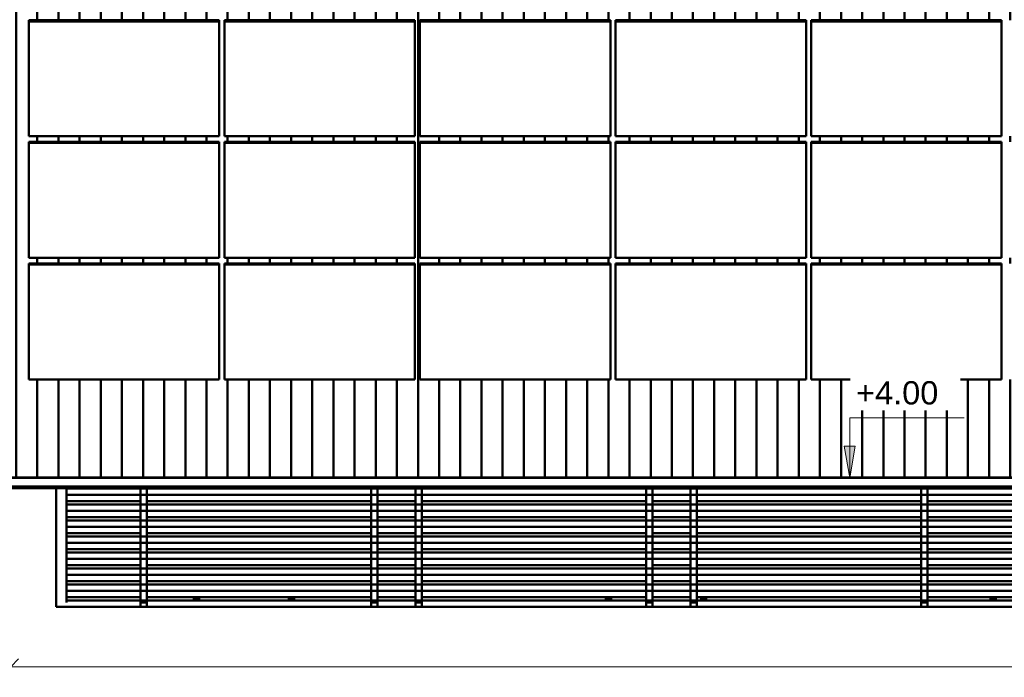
# Model space of a CAD drawing. Header units: millimetres. Extents: x -44271 to 51900, y -56710 to 25730.
# Tile 40 of 61: x -4637 to 4673, y -35158 to -28939. Entities that reach past the tile are written whole.
import ezdxf

# ---------------------------------------------------------------- set-up
doc = ezdxf.new("R2010")
doc.units = ezdxf.units.MM
for name, color, linetype, lineweight in [('A-ANNO-DIMS', 211, 'Continuous', 9), ('A-ANNO-DIMS-100', 211, 'Continuous', 9), ('A-DETL-MBND', 5, 'Continuous', 50), ('A-GENM', 13, 'Continuous', 9), ('G-ANNO-DIMS', 111, 'Continuous', 9)]:
    doc.layers.add(name, color=color, linetype=linetype, lineweight=lineweight)
doc.styles.add('Arial_1', font='arial.ttf', dxfattribs={"height": 220})
doc.styles.add('Trebuchet MS', font='trebuc.ttf', dxfattribs={"height": 180})
doc.dimstyles.new('Cotes100e_Intérieur', dxfattribs={"dimscale": 304.8, "dimtxt": 185.571163, "dimasz": 0.492126, "dimexe": 0.328084, "dimexo": 0.0625, "dimgap": 0.065617, "dimtad": 1, "dimdec": 0, "dimlfac": 0.1, "dimzin": 0, "dimdsep": 46, "dimtxsty": 'Trebuchet MS', "dimblk1": 'OBLIQUE', "dimblk2": 'OBLIQUE', "dimsah": 1, "dimcen": 0.09, "dimdle": 0.328084, "dimazin": 0, "dimtfac": 1, "dimtdec": 4, "dimtix": 1, "dimtmove": 0, "dimatfit": 3, "dimfxl": 0.328084, "dimfxlon": 1, "dimtvp": 1, "dimtolj": 1, "dimtzin": 0, "dimarcsym": 2})

# ---------------------------------------------------------------- blocks, each defined once
blk = doc.blocks.new('Family - Object-249874-02_Toit')
at = {"layer": 'A-DETL-MBND', "color": 7}
for p, q in [((0, 1123.8), (0, 0)), ((0, 0), (0, 1123.8)), ((100, 58.5), (100, 1123.8)), ((100, 1123.8), (100, 1060.1)), ((100, 1118.6), (100, 1060.1)), ((800, 1118.6), (100, 1118.6)), ((800, 1123.8), (800, 1118.6)), ((800, 1118.6), (800, 1123.8)), ((800, 967.2), (800, 1118.6)), ((800, 1060.1), (800, 1118.6)), ((800, 1118.6), (860, 1118.6)), ((800, 1118.6), (860, 1118.6)), ((800, 1118.6), (800, 1060.1)), ((860, 1118.6), (800, 1118.6)), ((860, 1123.8), (860, 1118.6)), ((860, 1118.6), (860, 1123.8)), ((860, 1118.6), (2980, 1118.6)), ((2980, 1118.6), (860, 1118.6)), ((860, 1118.6), (860, 1060.1)), ((860, 1118.6), (860, 967.2)), ((860, 1060.1), (860, 1118.6)), ((2980, 1123.8), (2980, 1118.6)), ((2980, 1118.6), (2980, 1123.8)), ((2980, 967.2), (2980, 1118.6)), ((2980, 1060.1), (2980, 1118.6)), ((2980, 1118.6), (3040, 1118.6)), ((2980, 1118.6), (3040, 1118.6)), ((2980, 1118.6), (2980, 1060.1)), ((3040, 1118.6), (2980, 1118.6)), ((3040, 1123.8), (3040, 1118.6)), ((3040, 1118.6), (3040, 1123.8)), ((3040, 1118.6), (3040, 967.2)), ((3400, 1118.6), (3040, 1118.6)), ((3040, 1118.6), (3040, 1060.1)), ((3040, 1118.6), (3400, 1118.6)), ((3040, 1060.1), (3040, 1118.6)), ((3400, 1123.8), (3400, 1118.6)), ((3400, 1118.6), (3400, 1123.8)), ((3400, 967.2), (3400, 1118.6)), ((3400, 1118.6), (3460, 1118.6)), ((3400, 1060.1), (3400, 1118.6)), ((3400, 1118.6), (3400, 1060.1)), ((3460, 1118.6), (3400, 1118.6)), ((3400, 1118.6), (3460, 1118.6)), ((3460, 1123.8), (3460, 1118.6)), ((3460, 1118.6), (3460, 1123.8)), ((3460, 1118.6), (3460, 967.2)), ((5580, 1118.6), (3460, 1118.6)), ((3460, 1118.6), (3460, 1060.1)), ((3460, 1060.1), (3460, 1118.6)), ((3460, 1118.6), (5580, 1118.6)), ((5580, 1123.8), (5580, 1118.6)), ((5580, 1118.6), (5580, 1123.8)), ((5580, 967.2), (5580, 1118.6)), ((5580, 1118.6), (5640, 1118.6)), ((5580, 1118.6), (5640, 1118.6)), ((5580, 1060.1), (5580, 1118.6)), ((5580, 1118.6), (5580, 1060.1)), ((5640, 1118.6), (5580, 1118.6)), ((5640, 1123.8), (5640, 1118.6)), ((5640, 1118.6), (5640, 1123.8)), ((5640, 1118.6), (5640, 967.2)), ((5640, 1060.1), (5640, 1118.6)), ((6000, 1118.6), (5640, 1118.6)), ((5640, 1118.6), (5640, 1060.1)), ((5640, 1118.6), (6000, 1118.6)), ((6000, 1118.6), (6000, 1123.8)), ((6000, 1123.8), (6000, 1118.6)), ((6000, 967.2), (6000, 1118.6)), ((6000, 1118.6), (6060, 1118.6)), ((6000, 1118.6), (6060, 1118.6)), ((6000, 1118.6), (6000, 1060.1)), ((6060, 1118.6), (6000, 1118.6)), ((6000, 1060.1), (6000, 1118.6)), ((6060, 1123.8), (6060, 1118.6)), ((6060, 1118.6), (6060, 1123.8)), ((6060, 1118.6), (8180, 1118.6)), ((6060, 1118.6), (6060, 967.2)), ((8180, 1118.6), (6060, 1118.6)), ((6060, 1118.6), (6060, 1060.1)), ((6060, 1060.1), (6060, 1118.6)), ((8180, 1123.8), (8180, 1118.6)), ((8180, 1118.6), (8180, 1123.8)), ((8180, 967.2), (8180, 1118.6)), ((8180, 1118.6), (8240, 1118.6)), ((8180, 1060.1), (8180, 1118.6)), ((8180, 1118.6), (8240, 1118.6)), ((8180, 1118.6), (8180, 1060.1)), ((8240, 1118.6), (8180, 1118.6)), ((8240, 1123.8), (8240, 1118.6)), ((8240, 1118.6), (8240, 1123.8)), ((8240, 1118.6), (17355, 1118.6)), ((17355, 1118.6), (8240, 1118.6)), ((8240, 1118.6), (8240, 1060.1)), ((8240, 1118.6), (8240, 967.2)), ((8240, 1060.1), (8240, 1118.6)), ((17355, 1060.1), (100, 1060.1)), ((100, 1060.1), (100, 908.7)), ((100, 1060.1), (800, 1060.1)), ((800, 1060.1), (800, 967.2)), ((860, 1060.1), (800, 1060.1)), ((800, 1060.1), (860, 1060.1)), ((860, 967.2), (860, 1060.1)), ((860, 1060.1), (2980, 1060.1)), ((2980, 1060.1), (2980, 967.2)), ((3040, 1060.1), (2980, 1060.1)), ((2980, 1060.1), (3040, 1060.1)), ((3040, 967.2), (3040, 1060.1)), ((3040, 1060.1), (3400, 1060.1)), ((3400, 1060.1), (3400, 967.2)), ((3460, 1060.1), (3400, 1060.1)), ((3400, 1060.1), (3460, 1060.1)), ((3460, 967.2), (3460, 1060.1)), ((3460, 1060.1), (5580, 1060.1)), ((5580, 1060.1), (5580, 967.2)), ((5640, 1060.1), (5580, 1060.1)), ((5580, 1060.1), (5640, 1060.1)), ((5640, 967.2), (5640, 1060.1)), ((5640, 1060.1), (6000, 1060.1)), ((6000, 1060.1), (6000, 967.2)), ((6060, 1060.1), (6000, 1060.1)), ((6000, 1060.1), (6060, 1060.1)), ((6060, 967.2), (6060, 1060.1)), ((6060, 1060.1), (8180, 1060.1)), ((8180, 1060.1), (8180, 967.2)), ((8240, 1060.1), (8180, 1060.1)), ((8180, 1060.1), (8240, 1060.1)), ((8240, 1060.1), (17355, 1060.1)), ((8240, 967.2), (8240, 1060.1)), ((100, 999.4), (800, 999.4)), ((100, 967.2), (100, 908.7)), ((800, 967.2), (100, 967.2)), ((800, 967.2), (860, 967.2)), ((800, 908.7), (800, 967.2)), ((800, 967.2), (860, 967.2)), ((800, 815.7), (800, 967.2)), ((800, 967.2), (800, 908.7)), ((860, 967.2), (800, 967.2)), ((860, 999.4), (2980, 999.4)), ((2980, 999.4), (860, 999.4)), ((860, 967.2), (860, 815.7)), ((860, 967.2), (2980, 967.2)), ((860, 908.7), (860, 967.2)), ((2980, 967.2), (860, 967.2)), ((860, 967.2), (860, 908.7)), ((2980, 815.7), (2980, 967.2)), ((2980, 967.2), (3040, 967.2)), ((2980, 967.2), (2980, 908.7)), ((3040, 967.2), (2980, 967.2)), ((2980, 967.2), (3040, 967.2)), ((2980, 908.7), (2980, 967.2)), ((3040, 999.4), (3400, 999.4)), ((3400, 999.4), (3040, 999.4)), ((3040, 967.2), (3040, 815.7)), ((3040, 908.7), (3040, 967.2)), ((3400, 967.2), (3040, 967.2)), ((3040, 967.2), (3040, 908.7)), ((3040, 967.2), (3400, 967.2)), ((3400, 815.7), (3400, 967.2)), ((3400, 967.2), (3460, 967.2)), ((3400, 967.2), (3400, 908.7)), ((3460, 967.2), (3400, 967.2)), ((3400, 908.7), (3400, 967.2)), ((3400, 967.2), (3460, 967.2)), ((5580, 999.4), (3460, 999.4)), ((3460, 999.4), (5580, 999.4)), ((3460, 967.2), (3460, 815.7)), ((3460, 908.7), (3460, 967.2)), ((5580, 967.2), (3460, 967.2)), ((3460, 967.2), (3460, 908.7)), ((3460, 967.2), (5580, 967.2)), ((5580, 815.7), (5580, 967.2)), ((5580, 967.2), (5640, 967.2)), ((5580, 967.2), (5640, 967.2)), ((5580, 908.7), (5580, 967.2)), ((5580, 967.2), (5580, 908.7)), ((5640, 967.2), (5580, 967.2)), ((6000, 999.4), (5640, 999.4)), ((5640, 999.4), (6000, 999.4)), ((5640, 967.2), (5640, 815.7)), ((6000, 967.2), (5640, 967.2)), ((5640, 967.2), (5640, 908.7)), ((5640, 967.2), (6000, 967.2)), ((5640, 908.7), (5640, 967.2)), ((6000, 815.7), (6000, 967.2)), ((6000, 967.2), (6060, 967.2)), ((6000, 908.7), (6000, 967.2)), ((6000, 967.2), (6000, 908.7)), ((6060, 967.2), (6000, 967.2)), ((6000, 967.2), (6060, 967.2)), ((6060, 999.4), (8180, 999.4)), ((8180, 999.4), (6060, 999.4)), ((6060, 967.2), (6060, 815.7)), ((6060, 908.7), (6060, 967.2)), ((6060, 967.2), (8180, 967.2)), ((8180, 967.2), (6060, 967.2)), ((6060, 967.2), (6060, 908.7)), ((8180, 815.7), (8180, 967.2)), ((8180, 967.2), (8240, 967.2)), ((8180, 967.2), (8180, 908.7)), ((8240, 967.2), (8180, 967.2)), ((8180, 967.2), (8240, 967.2)), ((8180, 908.7), (8180, 967.2)), ((17355, 999.4), (8240, 999.4)), ((8240, 999.4), (17355, 999.4)), ((8240, 967.2), (8240, 815.7)), ((17355, 967.2), (8240, 967.2)), ((8240, 967.2), (8240, 908.7)), ((8240, 908.7), (8240, 967.2)), ((8240, 967.2), (17355, 967.2)), ((17355, 908.7), (100, 908.7)), ((100, 908.7), (100, 757.2)), ((100, 908.7), (800, 908.7)), ((100, 848), (800, 848)), ((800, 908.7), (800, 815.7)), ((860, 908.7), (800, 908.7)), ((800, 908.7), (860, 908.7)), ((860, 815.7), (860, 908.7)), ((860, 908.7), (2980, 908.7)), ((2980, 848), (860, 848)), ((860, 848), (2980, 848)), ((2980, 908.7), (2980, 815.7)), ((3040, 908.7), (2980, 908.7)), ((2980, 908.7), (3040, 908.7)), ((3040, 815.7), (3040, 908.7)), ((3040, 908.7), (3400, 908.7)), ((3040, 848), (3400, 848)), ((3400, 848), (3040, 848)), ((3400, 908.7), (3400, 815.7)), ((3460, 908.7), (3400, 908.7)), ((3400, 908.7), (3460, 908.7)), ((3460, 815.7), (3460, 908.7)), ((3460, 908.7), (5580, 908.7)), ((3460, 848), (5580, 848)), ((5580, 848), (3460, 848)), ((5580, 908.7), (5580, 815.7)), ((5640, 908.7), (5580, 908.7)), ((5580, 908.7), (5640, 908.7)), ((5640, 815.7), (5640, 908.7)), ((5640, 908.7), (6000, 908.7)), ((5640, 848), (6000, 848)), ((6000, 848), (5640, 848)), ((6000, 908.7), (6000, 815.7)), ((6060, 908.7), (6000, 908.7)), ((6000, 908.7), (6060, 908.7)), ((6060, 815.7), (6060, 908.7)), ((6060, 908.7), (8180, 908.7)), ((6060, 848), (8180, 848)), ((8180, 848), (6060, 848)), ((8180, 908.7), (8180, 815.7)), ((8240, 908.7), (8180, 908.7)), ((8180, 908.7), (8240, 908.7)), ((8240, 815.7), (8240, 908.7)), ((8240, 908.7), (17355, 908.7)), ((17355, 848), (8240, 848)), ((8240, 848), (17355, 848)), ((100, 815.7), (100, 757.2)), ((800, 815.7), (100, 815.7)), ((100, 757.2), (100, 605.8)), ((100, 757.2), (800, 757.2)), ((17355, 757.2), (100, 757.2)), ((800, 664.3), (800, 815.7)), ((800, 815.7), (800, 757.2)), ((860, 815.7), (800, 815.7)), ((800, 815.7), (860, 815.7)), ((800, 815.7), (860, 815.7)), ((800, 757.2), (800, 815.7)), ((800, 757.2), (800, 664.3)), ((860, 757.2), (800, 757.2)), ((800, 757.2), (860, 757.2)), ((860, 815.7), (860, 664.3)), ((860, 757.2), (860, 815.7)), ((860, 815.7), (2980, 815.7)), ((2980, 815.7), (860, 815.7)), ((860, 815.7), (860, 757.2)), ((860, 664.3), (860, 757.2)), ((860, 757.2), (2980, 757.2)), ((2980, 664.3), (2980, 815.7)), ((2980, 815.7), (3040, 815.7)), ((2980, 815.7), (3040, 815.7)), ((2980, 757.2), (2980, 815.7)), ((2980, 815.7), (2980, 757.2)), ((3040, 815.7), (2980, 815.7)), ((2980, 757.2), (2980, 664.3)), ((3040, 757.2), (2980, 757.2)), ((2980, 757.2), (3040, 757.2)), ((3040, 815.7), (3040, 664.3)), ((3040, 815.7), (3400, 815.7)), ((3400, 815.7), (3040, 815.7)), ((3040, 815.7), (3040, 757.2)), ((3040, 757.2), (3040, 815.7)), ((3040, 664.3), (3040, 757.2)), ((3040, 757.2), (3400, 757.2)), ((3400, 664.3), (3400, 815.7)), ((3400, 815.7), (3460, 815.7)), ((3400, 815.7), (3460, 815.7)), ((3400, 757.2), (3400, 815.7)), ((3400, 815.7), (3400, 757.2)), ((3460, 815.7), (3400, 815.7)), ((3400, 757.2), (3400, 664.3)), ((3460, 757.2), (3400, 757.2)), ((3400, 757.2), (3460, 757.2)), ((3460, 815.7), (3460, 664.3)), ((5580, 815.7), (3460, 815.7)), ((3460, 815.7), (3460, 757.2)), ((3460, 815.7), (5580, 815.7)), ((3460, 757.2), (3460, 815.7)), ((3460, 664.3), (3460, 757.2)), ((3460, 757.2), (5580, 757.2)), ((5580, 664.3), (5580, 815.7)), ((5580, 815.7), (5640, 815.7)), ((5580, 757.2), (5580, 815.7)), ((5580, 815.7), (5640, 815.7)), ((5580, 815.7), (5580, 757.2)), ((5640, 815.7), (5580, 815.7)), ((5580, 757.2), (5580, 664.3)), ((5640, 757.2), (5580, 757.2)), ((5580, 757.2), (5640, 757.2)), ((5640, 815.7), (5640, 664.3)), ((6000, 815.7), (5640, 815.7)), ((5640, 815.7), (5640, 757.2)), ((5640, 757.2), (5640, 815.7)), ((5640, 815.7), (6000, 815.7)), ((5640, 664.3), (5640, 757.2)), ((5640, 757.2), (6000, 757.2)), ((6000, 664.3), (6000, 815.7)), ((6000, 815.7), (6060, 815.7)), ((6000, 757.2), (6000, 815.7)), ((6000, 815.7), (6000, 757.2)), ((6060, 815.7), (6000, 815.7)), ((6000, 815.7), (6060, 815.7)), ((6000, 757.2), (6000, 664.3)), ((6060, 757.2), (6000, 757.2)), ((6000, 757.2), (6060, 757.2)), ((6060, 815.7), (6060, 664.3)), ((6060, 815.7), (8180, 815.7)), ((6060, 757.2), (6060, 815.7)), ((8180, 815.7), (6060, 815.7)), ((6060, 815.7), (6060, 757.2)), ((6060, 664.3), (6060, 757.2)), ((6060, 757.2), (8180, 757.2)), ((8180, 664.3), (8180, 815.7)), ((8180, 815.7), (8240, 815.7)), ((8180, 815.7), (8240, 815.7)), ((8180, 757.2), (8180, 815.7)), ((8180, 815.7), (8180, 757.2)), ((8240, 815.7), (8180, 815.7)), ((8180, 757.2), (8180, 664.3)), ((8240, 757.2), (8180, 757.2)), ((8180, 757.2), (8240, 757.2)), ((8240, 815.7), (17355, 815.7)), ((8240, 815.7), (8240, 664.3)), ((8240, 757.2), (8240, 815.7)), ((17355, 815.7), (8240, 815.7)), ((8240, 815.7), (8240, 757.2)), ((8240, 664.3), (8240, 757.2)), ((8240, 757.2), (17355, 757.2)), ((100, 696.6), (800, 696.6)), ((100, 664.3), (100, 605.8)), ((800, 664.3), (100, 664.3)), ((800, 664.3), (860, 664.3)), ((800, 664.3), (800, 605.8)), ((860, 664.3), (800, 664.3)), ((800, 664.3), (860, 664.3)), ((800, 605.8), (800, 664.3)), ((800, 512.8), (800, 664.3)), ((860, 696.6), (2980, 696.6)), ((2980, 696.6), (860, 696.6)), ((860, 605.8), (860, 664.3)), ((860, 664.3), (860, 512.8)), ((2980, 664.3), (860, 664.3)), ((860, 664.3), (860, 605.8)), ((860, 664.3), (2980, 664.3)), ((2980, 664.3), (3040, 664.3)), ((2980, 664.3), (3040, 664.3)), ((2980, 605.8), (2980, 664.3)), ((2980, 664.3), (2980, 605.8)), ((3040, 664.3), (2980, 664.3)), ((2980, 512.8), (2980, 664.3)), ((3400, 696.6), (3040, 696.6)), ((3040, 696.6), (3400, 696.6)), ((3040, 664.3), (3040, 512.8)), ((3400, 664.3), (3040, 664.3)), ((3040, 664.3), (3040, 605.8)), ((3040, 664.3), (3400, 664.3)), ((3040, 605.8), (3040, 664.3)), ((3400, 664.3), (3460, 664.3)), ((3400, 605.8), (3400, 664.3)), ((3400, 664.3), (3460, 664.3)), ((3400, 664.3), (3400, 605.8)), ((3460, 664.3), (3400, 664.3)), ((3400, 512.8), (3400, 664.3)), ((5580, 696.6), (3460, 696.6)), ((3460, 696.6), (5580, 696.6)), ((3460, 664.3), (3460, 512.8)), ((3460, 664.3), (5580, 664.3)), ((3460, 605.8), (3460, 664.3)), ((5580, 664.3), (3460, 664.3)), ((3460, 664.3), (3460, 605.8)), ((5580, 664.3), (5640, 664.3)), ((5580, 664.3), (5580, 605.8)), ((5640, 664.3), (5580, 664.3)), ((5580, 664.3), (5640, 664.3)), ((5580, 605.8), (5580, 664.3)), ((5580, 512.8), (5580, 664.3)), ((6000, 696.6), (5640, 696.6)), ((5640, 696.6), (6000, 696.6)), ((5640, 664.3), (5640, 512.8)), ((6000, 664.3), (5640, 664.3)), ((5640, 664.3), (5640, 605.8)), ((5640, 605.8), (5640, 664.3)), ((5640, 664.3), (6000, 664.3)), ((6000, 664.3), (6060, 664.3)), ((6000, 605.8), (6000, 664.3)), ((6000, 664.3), (6000, 605.8)), ((6060, 664.3), (6000, 664.3)), ((6000, 664.3), (6060, 664.3)), ((6000, 512.8), (6000, 664.3)), ((8180, 696.6), (6060, 696.6)), ((6060, 696.6), (8180, 696.6)), ((6060, 664.3), (6060, 512.8)), ((6060, 605.8), (6060, 664.3)), ((6060, 664.3), (8180, 664.3)), ((8180, 664.3), (6060, 664.3)), ((6060, 664.3), (6060, 605.8)), ((8180, 664.3), (8240, 664.3)), ((8180, 605.8), (8180, 664.3)), ((8180, 664.3), (8240, 664.3)), ((8180, 664.3), (8180, 605.8)), ((8240, 664.3), (8180, 664.3)), ((8180, 512.8), (8180, 664.3)), ((17355, 696.6), (8240, 696.6)), ((8240, 696.6), (17355, 696.6)), ((8240, 664.3), (8240, 512.8)), ((8240, 605.8), (8240, 664.3)), ((8240, 664.3), (17355, 664.3)), ((17355, 664.3), (8240, 664.3)), ((8240, 664.3), (8240, 605.8)), ((100, 605.8), (800, 605.8)), ((100, 605.8), (100, 454.3)), ((17355, 605.8), (100, 605.8)), ((800, 605.8), (860, 605.8)), ((800, 605.8), (800, 512.8)), ((860, 605.8), (800, 605.8)), ((860, 605.8), (2980, 605.8)), ((860, 512.8), (860, 605.8)), ((2980, 605.8), (3040, 605.8)), ((2980, 605.8), (2980, 512.8)), ((3040, 605.8), (2980, 605.8)), ((3040, 605.8), (3400, 605.8)), ((3040, 512.8), (3040, 605.8)), ((3400, 605.8), (3460, 605.8)), ((3400, 605.8), (3400, 512.8)), ((3460, 605.8), (3400, 605.8)), ((3460, 605.8), (5580, 605.8)), ((3460, 512.8), (3460, 605.8)), ((5580, 605.8), (5640, 605.8)), ((5580, 605.8), (5580, 512.8)), ((5640, 605.8), (5580, 605.8)), ((5640, 605.8), (6000, 605.8)), ((5640, 512.8), (5640, 605.8)), ((6000, 605.8), (6060, 605.8)), ((6000, 605.8), (6000, 512.8)), ((6060, 605.8), (6000, 605.8)), ((6060, 605.8), (8180, 605.8)), ((6060, 512.8), (6060, 605.8)), ((8180, 605.8), (8240, 605.8)), ((8180, 605.8), (8180, 512.8)), ((8240, 605.8), (8180, 605.8)), ((8240, 605.8), (17355, 605.8)), ((8240, 512.8), (8240, 605.8)), ((100, 545.1), (800, 545.1)), ((100, 512.8), (100, 454.3)), ((800, 512.8), (100, 512.8)), ((800, 454.3), (800, 512.8)), ((800, 361.4), (800, 512.8)), ((800, 512.8), (860, 512.8)), ((800, 512.8), (860, 512.8)), ((800, 512.8), (800, 454.3)), ((860, 512.8), (800, 512.8)), ((860, 545.1), (2980, 545.1)), ((2980, 545.1), (860, 545.1)), ((2980, 512.8), (860, 512.8)), ((860, 512.8), (860, 454.3)), ((860, 512.8), (2980, 512.8)), ((860, 512.8), (860, 361.4)), ((860, 454.3), (860, 512.8)), ((2980, 454.3), (2980, 512.8)), ((2980, 512.8), (3040, 512.8)), ((2980, 512.8), (2980, 454.3)), ((3040, 512.8), (2980, 512.8)), ((2980, 361.4), (2980, 512.8)), ((2980, 512.8), (3040, 512.8)), ((3400, 545.1), (3040, 545.1)), ((3040, 545.1), (3400, 545.1)), ((3040, 512.8), (3400, 512.8)), ((3400, 512.8), (3040, 512.8)), ((3040, 512.8), (3040, 454.3)), ((3040, 454.3), (3040, 512.8)), ((3040, 512.8), (3040, 361.4)), ((3400, 512.8), (3400, 454.3)), ((3460, 512.8), (3400, 512.8)), ((3400, 454.3), (3400, 512.8)), ((3400, 512.8), (3460, 512.8)), ((3400, 361.4), (3400, 512.8)), ((3400, 512.8), (3460, 512.8)), ((5580, 545.1), (3460, 545.1)), ((3460, 545.1), (5580, 545.1)), ((3460, 512.8), (5580, 512.8)), ((3460, 454.3), (3460, 512.8)), ((5580, 512.8), (3460, 512.8)), ((3460, 512.8), (3460, 454.3)), ((3460, 512.8), (3460, 361.4)), ((5580, 454.3), (5580, 512.8)), ((5580, 361.4), (5580, 512.8)), ((5580, 512.8), (5640, 512.8)), ((5580, 512.8), (5640, 512.8)), ((5580, 512.8), (5580, 454.3)), ((5640, 512.8), (5580, 512.8)), ((5640, 545.1), (6000, 545.1)), ((6000, 545.1), (5640, 545.1)), ((5640, 512.8), (6000, 512.8)), ((5640, 512.8), (5640, 361.4)), ((6000, 512.8), (5640, 512.8)), ((5640, 512.8), (5640, 454.3)), ((5640, 454.3), (5640, 512.8)), ((6000, 361.4), (6000, 512.8)), ((6000, 512.8), (6060, 512.8)), ((6000, 454.3), (6000, 512.8)), ((6000, 512.8), (6000, 454.3)), ((6060, 512.8), (6000, 512.8)), ((6000, 512.8), (6060, 512.8)), ((6060, 545.1), (8180, 545.1)), ((8180, 545.1), (6060, 545.1)), ((6060, 512.8), (6060, 361.4)), ((6060, 512.8), (8180, 512.8)), ((8180, 512.8), (6060, 512.8)), ((6060, 512.8), (6060, 454.3)), ((6060, 454.3), (6060, 512.8)), ((8180, 361.4), (8180, 512.8)), ((8180, 512.8), (8240, 512.8)), ((8180, 454.3), (8180, 512.8)), ((8180, 512.8), (8240, 512.8)), ((8180, 512.8), (8180, 454.3)), ((8240, 512.8), (8180, 512.8)), ((8240, 545.1), (17355, 545.1)), ((17355, 545.1), (8240, 545.1)), ((8240, 512.8), (17355, 512.8)), ((17355, 512.8), (8240, 512.8)), ((8240, 512.8), (8240, 454.3)), ((8240, 512.8), (8240, 361.4)), ((8240, 454.3), (8240, 512.8)), ((17355, 454.3), (100, 454.3)), ((100, 454.3), (800, 454.3)), ((100, 454.3), (100, 302.9)), ((100, 393.7), (800, 393.7)), ((800, 454.3), (800, 361.4)), ((860, 454.3), (800, 454.3)), ((800, 454.3), (860, 454.3)), ((860, 454.3), (2980, 454.3)), ((860, 361.4), (860, 454.3)), ((860, 393.7), (2980, 393.7)), ((2980, 393.7), (860, 393.7)), ((2980, 454.3), (3040, 454.3)), ((2980, 454.3), (2980, 361.4)), ((3040, 454.3), (2980, 454.3)), ((3040, 454.3), (3400, 454.3)), ((3040, 361.4), (3040, 454.3)), ((3040, 393.7), (3400, 393.7)), ((3400, 393.7), (3040, 393.7)), ((3400, 454.3), (3460, 454.3)), ((3400, 454.3), (3400, 361.4)), ((3460, 454.3), (3400, 454.3)), ((3460, 454.3), (5580, 454.3)), ((3460, 361.4), (3460, 454.3)), ((5580, 393.7), (3460, 393.7)), ((3460, 393.7), (5580, 393.7)), ((5580, 454.3), (5580, 361.4)), ((5640, 454.3), (5580, 454.3)), ((5580, 454.3), (5640, 454.3)), ((5640, 361.4), (5640, 454.3)), ((5640, 454.3), (6000, 454.3)), ((6000, 393.7), (5640, 393.7)), ((5640, 393.7), (6000, 393.7)), ((6000, 454.3), (6060, 454.3)), ((6000, 454.3), (6000, 361.4)), ((6060, 454.3), (6000, 454.3)), ((6060, 454.3), (8180, 454.3)), ((6060, 361.4), (6060, 454.3)), ((8180, 393.7), (6060, 393.7)), ((6060, 393.7), (8180, 393.7)), ((8180, 454.3), (8180, 361.4)), ((8240, 454.3), (8180, 454.3)), ((8180, 454.3), (8240, 454.3)), ((8240, 454.3), (17355, 454.3)), ((8240, 361.4), (8240, 454.3)), ((8240, 393.7), (17355, 393.7)), ((17355, 393.7), (8240, 393.7)), ((100, 361.4), (100, 302.9)), ((800, 361.4), (100, 361.4)), ((17355, 302.9), (100, 302.9)), ((100, 302.9), (800, 302.9)), ((100, 302.9), (100, 151.4)), ((800, 302.9), (800, 361.4)), ((800, 361.4), (860, 361.4)), ((800, 361.4), (860, 361.4)), ((800, 361.4), (800, 302.9)), ((860, 361.4), (800, 361.4)), ((800, 209.9), (800, 361.4)), ((800, 302.9), (860, 302.9)), ((800, 302.9), (800, 209.9)), ((860, 302.9), (800, 302.9)), ((2980, 361.4), (860, 361.4)), ((860, 361.4), (860, 302.9)), ((860, 361.4), (860, 209.9)), ((860, 361.4), (2980, 361.4)), ((860, 302.9), (860, 361.4)), ((860, 302.9), (2980, 302.9)), ((860, 209.9), (860, 302.9)), ((2980, 361.4), (3040, 361.4)), ((2980, 361.4), (2980, 302.9)), ((3040, 361.4), (2980, 361.4)), ((2980, 361.4), (3040, 361.4)), ((2980, 302.9), (2980, 361.4)), ((2980, 209.9), (2980, 361.4)), ((2980, 302.9), (3040, 302.9)), ((2980, 302.9), (2980, 209.9)), ((3040, 302.9), (2980, 302.9)), ((3040, 361.4), (3040, 209.9)), ((3040, 302.9), (3040, 361.4)), ((3040, 361.4), (3400, 361.4)), ((3400, 361.4), (3040, 361.4)), ((3040, 361.4), (3040, 302.9)), ((3040, 302.9), (3400, 302.9)), ((3040, 209.9), (3040, 302.9)), ((3400, 361.4), (3460, 361.4)), ((3400, 302.9), (3400, 361.4)), ((3400, 361.4), (3460, 361.4)), ((3400, 361.4), (3400, 302.9)), ((3460, 361.4), (3400, 361.4)), ((3400, 209.9), (3400, 361.4)), ((3400, 302.9), (3460, 302.9)), ((3400, 302.9), (3400, 209.9)), ((3460, 302.9), (3400, 302.9)), ((3460, 361.4), (3460, 209.9)), ((3460, 361.4), (5580, 361.4)), ((3460, 302.9), (3460, 361.4)), ((5580, 361.4), (3460, 361.4)), ((3460, 361.4), (3460, 302.9)), ((3460, 302.9), (5580, 302.9)), ((3460, 209.9), (3460, 302.9)), ((5580, 361.4), (5640, 361.4)), ((5580, 361.4), (5580, 302.9)), ((5640, 361.4), (5580, 361.4)), ((5580, 361.4), (5640, 361.4)), ((5580, 302.9), (5580, 361.4)), ((5580, 209.9), (5580, 361.4)), ((5580, 302.9), (5640, 302.9)), ((5580, 302.9), (5580, 209.9)), ((5640, 302.9), (5580, 302.9)), ((5640, 361.4), (5640, 209.9)), ((5640, 302.9), (5640, 361.4)), ((6000, 361.4), (5640, 361.4)), ((5640, 361.4), (5640, 302.9)), ((5640, 361.4), (6000, 361.4)), ((5640, 302.9), (6000, 302.9)), ((5640, 209.9), (5640, 302.9)), ((6000, 361.4), (6000, 302.9)), ((6060, 361.4), (6000, 361.4)), ((6000, 361.4), (6060, 361.4)), ((6000, 302.9), (6000, 361.4)), ((6000, 361.4), (6060, 361.4)), ((6000, 209.9), (6000, 361.4)), ((6000, 302.9), (6060, 302.9)), ((6000, 302.9), (6000, 209.9)), ((6060, 302.9), (6000, 302.9)), ((6060, 361.4), (6060, 209.9)), ((6060, 302.9), (6060, 361.4)), ((6060, 361.4), (8180, 361.4)), ((8180, 361.4), (6060, 361.4)), ((6060, 361.4), (6060, 302.9)), ((6060, 302.9), (8180, 302.9)), ((6060, 209.9), (6060, 302.9)), ((8180, 361.4), (8240, 361.4)), ((8180, 302.9), (8180, 361.4)), ((8180, 361.4), (8240, 361.4)), ((8180, 361.4), (8180, 302.9)), ((8240, 361.4), (8180, 361.4)), ((8180, 209.9), (8180, 361.4)), ((8180, 302.9), (8240, 302.9)), ((8180, 302.9), (8180, 209.9)), ((8240, 302.9), (8180, 302.9)), ((8240, 361.4), (17355, 361.4)), ((17355, 361.4), (8240, 361.4)), ((8240, 361.4), (8240, 302.9)), ((8240, 361.4), (8240, 209.9)), ((8240, 302.9), (8240, 361.4)), ((8240, 302.9), (17355, 302.9)), ((8240, 209.9), (8240, 302.9)), ((100, 242.2), (800, 242.2)), ((100, 209.9), (100, 151.4)), ((800, 209.9), (100, 209.9)), ((800, 151.4), (800, 209.9)), ((800, 209.9), (800, 151.4)), ((860, 209.9), (800, 209.9)), ((800, 209.9), (860, 209.9)), ((800, 209.9), (860, 209.9)), ((800, 58.5), (800, 209.9)), ((2980, 242.2), (860, 242.2)), ((860, 242.2), (2980, 242.2)), ((860, 151.4), (860, 209.9)), ((860, 209.9), (2980, 209.9)), ((2980, 209.9), (860, 209.9)), ((860, 209.9), (860, 151.4)), ((860, 209.9), (860, 58.5)), ((2980, 58.5), (2980, 209.9)), ((2980, 209.9), (2980, 151.4)), ((3040, 209.9), (2980, 209.9)), ((2980, 151.4), (2980, 209.9)), ((2980, 209.9), (3040, 209.9)), ((2980, 209.9), (3040, 209.9)), ((3400, 242.2), (3040, 242.2)), ((3040, 242.2), (3400, 242.2)), ((3040, 151.4), (3040, 209.9)), ((3040, 209.9), (3400, 209.9)), ((3040, 209.9), (3040, 58.5)), ((3400, 209.9), (3040, 209.9)), ((3040, 209.9), (3040, 151.4)), ((3400, 58.5), (3400, 209.9)), ((3400, 209.9), (3400, 151.4)), ((3460, 209.9), (3400, 209.9)), ((3400, 209.9), (3460, 209.9)), ((3400, 209.9), (3460, 209.9)), ((3400, 151.4), (3400, 209.9)), ((5580, 242.2), (3460, 242.2)), ((3460, 242.2), (5580, 242.2)), ((3460, 151.4), (3460, 209.9)), ((3460, 209.9), (5580, 209.9)), ((5580, 209.9), (3460, 209.9)), ((3460, 209.9), (3460, 151.4)), ((3460, 209.9), (3460, 58.5)), ((5580, 209.9), (5580, 151.4)), ((5640, 209.9), (5580, 209.9)), ((5580, 209.9), (5640, 209.9)), ((5580, 151.4), (5580, 209.9)), ((5580, 209.9), (5640, 209.9)), ((5580, 58.5), (5580, 209.9)), ((6000, 242.2), (5640, 242.2)), ((5640, 242.2), (6000, 242.2)), ((5640, 151.4), (5640, 209.9)), ((5640, 209.9), (6000, 209.9)), ((6000, 209.9), (5640, 209.9)), ((5640, 209.9), (5640, 151.4)), ((5640, 209.9), (5640, 58.5)), ((6000, 209.9), (6060, 209.9)), ((6000, 209.9), (6000, 151.4)), ((6060, 209.9), (6000, 209.9)), ((6000, 151.4), (6000, 209.9)), ((6000, 209.9), (6060, 209.9)), ((6000, 58.5), (6000, 209.9)), ((6060, 242.2), (8180, 242.2)), ((8180, 242.2), (6060, 242.2)), ((8180, 209.9), (6060, 209.9)), ((6060, 209.9), (6060, 151.4)), ((6060, 151.4), (6060, 209.9)), ((6060, 209.9), (6060, 58.5)), ((6060, 209.9), (8180, 209.9)), ((8180, 151.4), (8180, 209.9)), ((8180, 209.9), (8240, 209.9)), ((8180, 209.9), (8180, 151.4)), ((8240, 209.9), (8180, 209.9)), ((8180, 209.9), (8240, 209.9)), ((8180, 58.5), (8180, 209.9)), ((8240, 242.2), (17355, 242.2)), ((17355, 242.2), (8240, 242.2)), ((17355, 209.9), (8240, 209.9)), ((8240, 209.9), (8240, 151.4)), ((8240, 209.9), (17355, 209.9)), ((8240, 151.4), (8240, 209.9)), ((8240, 209.9), (8240, 58.5)), ((100, 151.4), (100, 39.6)), ((100, 151.4), (800, 151.4)), ((17355, 151.4), (100, 151.4)), ((800, 151.4), (860, 151.4)), ((800, 151.4), (800, 58.5)), ((860, 151.4), (800, 151.4)), ((860, 151.4), (2980, 151.4)), ((860, 58.5), (860, 151.4)), ((2980, 151.4), (2980, 58.5)), ((3040, 151.4), (2980, 151.4)), ((2980, 151.4), (3040, 151.4)), ((3040, 58.5), (3040, 151.4)), ((3040, 151.4), (3400, 151.4)), ((3400, 151.4), (3400, 58.5)), ((3460, 151.4), (3400, 151.4)), ((3400, 151.4), (3460, 151.4)), ((3460, 58.5), (3460, 151.4)), ((3460, 151.4), (5580, 151.4)), ((5580, 151.4), (5580, 58.5)), ((5640, 151.4), (5580, 151.4)), ((5580, 151.4), (5640, 151.4)), ((5640, 58.5), (5640, 151.4)), ((5640, 151.4), (6000, 151.4)), ((6000, 151.4), (6000, 58.5)), ((6060, 151.4), (6000, 151.4)), ((6000, 151.4), (6060, 151.4)), ((6060, 58.5), (6060, 151.4)), ((6060, 151.4), (8180, 151.4)), ((8180, 151.4), (8180, 58.5)), ((8240, 151.4), (8180, 151.4)), ((8180, 151.4), (8240, 151.4)), ((8240, 151.4), (17355, 151.4)), ((8240, 58.5), (8240, 151.4)), ((17355, 0), (0, 0)), ((100, 90.8), (800, 90.8)), ((800, 58.5), (100, 58.5)), ((800, 39.6), (800, 58.5)), ((800, 0), (800, 58.5)), ((800, 58.5), (860, 58.5)), ((800, 58.5), (800, 39.6)), ((860, 58.5), (800, 58.5)), ((800, 58.5), (860, 58.5)), ((860, 39.6), (800, 39.6)), ((860, 39.6), (800, 39.6)), ((800, 39.6), (800, 0)), ((800, 39.6), (860, 39.6)), ((860, 90.8), (2980, 90.8)), ((2980, 90.8), (860, 90.8)), ((860, 58.5), (860, 39.6)), ((860, 39.6), (860, 58.5)), ((2980, 58.5), (860, 58.5)), ((860, 58.5), (860, 0)), ((860, 58.5), (2980, 58.5)), ((860, 0), (860, 39.6)), ((1302.3, 82.3), (1352.3, 82.3)), ((1302.3, 63.5), (1302.3, 82.3)), ((1352.3, 82.3), (1352.3, 63.5)), ((2202.3, 82.3), (2252.3, 82.3)), ((2202.3, 63.5), (2202.3, 82.3)), ((2252.3, 82.3), (2252.3, 63.5)), ((2980, 39.6), (2980, 58.5)), ((2980, 58.5), (3040, 58.5)), ((2980, 58.5), (3040, 58.5)), ((2980, 0), (2980, 58.5)), ((2980, 58.5), (2980, 39.6)), ((3040, 58.5), (2980, 58.5)), ((3040, 39.6), (2980, 39.6)), ((3040, 39.6), (2980, 39.6)), ((2980, 39.6), (2980, 0)), ((2980, 39.6), (3040, 39.6)), ((3400, 90.8), (3040, 90.8)), ((3040, 90.8), (3400, 90.8)), ((3040, 58.5), (3040, 39.6)), ((3040, 58.5), (3400, 58.5)), ((3400, 58.5), (3040, 58.5)), ((3040, 58.5), (3040, 0)), ((3040, 39.6), (3040, 58.5)), ((3040, 0), (3040, 39.6)), ((3400, 39.6), (3400, 58.5)), ((3400, 58.5), (3460, 58.5)), ((3400, 58.5), (3400, 39.6)), ((3460, 58.5), (3400, 58.5)), ((3400, 58.5), (3460, 58.5)), ((3400, 0), (3400, 58.5)), ((3460, 39.6), (3400, 39.6)), ((3460, 39.6), (3400, 39.6)), ((3400, 39.6), (3400, 0)), ((3400, 39.6), (3460, 39.6)), ((3460, 90.8), (5580, 90.8)), ((5580, 90.8), (3460, 90.8)), ((3460, 58.5), (3460, 39.6)), ((3460, 39.6), (3460, 58.5)), ((5580, 58.5), (3460, 58.5)), ((3460, 58.5), (3460, 0)), ((3460, 58.5), (5580, 58.5)), ((3460, 0), (3460, 39.6)), ((5198.9, 82.3), (5248.9, 82.3)), ((5198.9, 63.5), (5198.9, 82.3)), ((5248.9, 82.3), (5248.9, 63.5)), ((5580, 39.6), (5580, 58.5)), ((5580, 58.5), (5640, 58.5)), ((5580, 0), (5580, 58.5)), ((5580, 58.5), (5640, 58.5)), ((5580, 58.5), (5580, 39.6)), ((5640, 58.5), (5580, 58.5)), ((5640, 39.6), (5580, 39.6)), ((5640, 39.6), (5580, 39.6)), ((5580, 39.6), (5580, 0)), ((5580, 39.6), (5640, 39.6)), ((5640, 90.8), (6000, 90.8)), ((6000, 90.8), (5640, 90.8)), ((5640, 58.5), (5640, 39.6)), ((5640, 58.5), (6000, 58.5)), ((6000, 58.5), (5640, 58.5)), ((5640, 58.5), (5640, 0)), ((5640, 39.6), (5640, 58.5)), ((5640, 0), (5640, 39.6)), ((6000, 39.6), (6000, 58.5)), ((6000, 58.5), (6060, 58.5)), ((6000, 0), (6000, 58.5)), ((6000, 58.5), (6000, 39.6)), ((6060, 58.5), (6000, 58.5)), ((6000, 58.5), (6060, 58.5)), ((6060, 39.6), (6000, 39.6)), ((6060, 39.6), (6000, 39.6)), ((6000, 39.6), (6000, 0)), ((6000, 39.6), (6060, 39.6)), ((6060, 90.8), (8180, 90.8)), ((8180, 90.8), (6060, 90.8)), ((6060, 58.5), (6060, 39.6)), ((6060, 39.6), (6060, 58.5)), ((6060, 58.5), (8180, 58.5)), ((8180, 58.5), (6060, 58.5)), ((6060, 58.5), (6060, 0)), ((6060, 0), (6060, 39.6)), ((6098.9, 82.3), (6148.9, 82.3)), ((6098.9, 63.5), (6098.9, 82.3)), ((6148.9, 82.3), (6148.9, 63.5)), ((8180, 39.6), (8180, 58.5)), ((8180, 58.5), (8240, 58.5)), ((8180, 58.5), (8240, 58.5)), ((8180, 58.5), (8180, 39.6)), ((8240, 58.5), (8180, 58.5)), ((8180, 0), (8180, 58.5)), ((8240, 39.6), (8180, 39.6)), ((8240, 39.6), (8180, 39.6)), ((8180, 39.6), (8180, 0)), ((8180, 39.6), (8240, 39.6)), ((8240, 90.8), (17355, 90.8)), ((17355, 90.8), (8240, 90.8)), ((17355, 58.5), (8240, 58.5)), ((8240, 58.5), (8240, 0)), ((8240, 58.5), (17355, 58.5)), ((8240, 58.5), (8240, 39.6)), ((8240, 39.6), (8240, 58.5)), ((8240, 0), (8240, 39.6)), ((8240, 0), (17355, 0)), ((8835.4, 82.3), (8885.4, 82.3)), ((8835.4, 63.5), (8835.4, 82.3)), ((8885.4, 82.3), (8885.4, 63.5)), ((0, 0), (800, 0)), ((800, 0), (860, 0)), ((860, 0), (2980, 0)), ((2980, 0), (3040, 0)), ((3040, 0), (3400, 0)), ((3400, 0), (3460, 0)), ((3460, 0), (5580, 0)), ((5580, 0), (5640, 0)), ((5640, 0), (6000, 0)), ((6000, 0), (6060, 0)), ((6060, 0), (8180, 0)), ((8180, 0), (8240, 0))]:
    blk.add_line(p, q, dxfattribs=at)
blk = doc.blocks.new('PU24-01_SAINTJULIEN_ReconstructionGroupeScolaire_APD_BriseSoleil_ifc-1-02_Toit')
at = {"layer": 'A-GENM', "lineweight": 50}
blk.add_blockref('Family - Object-249874-02_Toit', (-4293.4, -34492), dxfattribs=at)
blk = doc.blocks.new('Panneau Photovoltaïque 1700x1000 - Panneau Photovoltaïque 1800x1134-7901553-02_Toit')
at = {"layer": 'A-DETL-MBND'}
for p, q in [((19498, -28944.2), (21298, -28944.2)), ((19498, -28944.2), (19498, -28954.8)), ((21298, -28944.2), (21298, -28954.8)), ((21298, -28954.8), (19498, -28954.8)), ((19498, -28954.8), (19498, -30041.8)), ((21298, -30041.8), (21298, -28954.8)), ((19498, -30041.8), (21298, -30041.8))]:
    blk.add_line(p, q, dxfattribs=at)
blk = doc.blocks.new('DIMBLOCK1-02_Toit')
at = {"layer": 'A-ANNO-DIMS-100'}
for p, q in [((-4722, -35058.4), (-4722, -34958.4)), ((-4722, -35058.4), (-4647, -34983.4)), ((21467.7, -35058.4), (21467.7, -34958.4)), ((21467.7, -35058.4), (21542.7, -34983.4)), ((-4822, -35058.4), (21567.7, -35058.4)), ((-4722, -35058.4), (-4797, -35133.4)), ((-4722, -35058.4), (-4722, -35158.4)), ((21467.7, -35058.4), (21392.7, -35133.4)), ((21467.7, -35058.4), (21467.7, -35158.4))]:
    blk.add_line(p, q, dxfattribs=at)
at = {"layer": 'A-ANNO-DIMS-100', "color": 0, "insert": (8108.6, -34808.1), "char_height": 180, "width": 634.087, "attachment_point": 1, "line_spacing_factor": 1.048425, "style": 'Trebuchet MS'}
blk.add_mtext('2619', dxfattribs=at)
blk = doc.blocks.new('_Oblique')
at = {"color": 0, "linetype": 'ByBlock', "lineweight": -2}
blk.add_line((-0.5, -0.5), (0.5, 0.5), dxfattribs=at)

msp = doc.modelspace()

# ---------------------------------------------------------------- hatches: boundary and pattern name
at = {"layer": 'A-DETL-MBND'}
h = msp.add_hatch(dxfattribs=at)
h.set_pattern_fill('FP_515', color=256, style=0, pattern_type=2)
h.set_pattern_definition([(90, (25929.11, -23875.43), (-200, 1e-14), [])])
h.paths.add_polyline_path([(19448, -33269.6), (21467.7, -33269.6), (21467.7, -28859.1), (-4722, -28859.1), (-4722, -33269.6), (18840.8, -33269.6)])
h.paths.add_polyline_path([(-3699.3, -32341.8), (-4552, -32341.8), (-4552, -31244.2), (-2752, -31244.2), (-2752, -32341.8), (-2947.9, -32341.8)])
h.paths.add_polyline_path([(-2196.6, -32341.8), (-2702, -32341.8), (-2702, -31244.2), (-902, -31244.2), (-902, -32341.8), (-1445.3, -32341.8)])
h.paths.add_polyline_path([(2747.9, -32341.8), (998, -32341.8), (998, -31244.2), (2798, -31244.2), (2798, -32341.8)])
h.paths.add_polyline_path([(8398, -32341.8), (8398, -31244.2), (10198, -31244.2), (10198, -32341.8), (9824.8, -32341.8)])
h.paths.add_polyline_path([(-852, -32341.8), (-852, -31244.2), (948, -31244.2), (948, -32341.8), (-693.9, -32341.8)])
h.paths.add_polyline_path([(8257.2, -32341.8), (6548, -32341.8), (6548, -31244.2), (8348, -31244.2), (8348, -32341.8), (8322.1, -32341.8)])
h.paths.add_polyline_path([(21298, -32341.8), (19498, -32341.8), (19498, -31244.2), (21298, -31244.2), (21298, -31254.8)])
h.paths.add_polyline_path([(5316.8, -32341.8), (4698, -32341.8), (4698, -31244.2), (6498, -31244.2), (6498, -32341.8)])
h.paths.add_polyline_path([(11327.4, -32341.8), (10248, -32341.8), (10248, -31244.2), (12048, -31244.2), (12048, -32341.8)])
h.paths.add_polyline_path([(2848, -32341.8), (2848, -31244.2), (4648, -31244.2), (4648, -32341.8), (3814.1, -32341.8)])
h.paths.add_polyline_path([(19448, -32341.8), (17648, -32341.8), (17648, -31244.2), (19448, -31244.2), (19448, -31254.8)])
h.paths.add_polyline_path([(12098, -32341.8), (12098, -31244.2), (13898, -31244.2), (13898, -32341.8), (12830.1, -32341.8)])
h.paths.add_polyline_path([(13948, -32341.8), (13948, -31244.2), (15748, -31244.2), (15748, -32341.8), (14332.8, -32341.8)])
h.paths.add_polyline_path([(17598, -32341.8), (15798, -32341.8), (15798, -31244.2), (17598, -31244.2), (17598, -31254.8)])
h.paths.add_polyline_path([(13898, -31191.8), (12098, -31191.8), (12098, -30094.2), (13898, -30094.2), (13898, -30947.1)])
h.paths.add_polyline_path([(19498, -31191.8), (19498, -30094.2), (21298, -30094.2), (21298, -31191.8), (20625, -31191.8)])
h.paths.add_polyline_path([(19448, -31191.8), (17648, -31191.8), (17648, -30094.2), (19448, -30094.2), (19448, -30947.1)])
h.paths.add_polyline_path([(15798, -31191.8), (15798, -30094.2), (17598, -30094.2), (17598, -31191.8), (15835.5, -31191.8)])
h.paths.add_polyline_path([(15748, -31191.8), (13948, -31191.8), (13948, -30094.2), (15748, -30094.2), (15748, -30947.1)])
h.paths.add_polyline_path([(5316.8, -31191.8), (4698, -31191.8), (4698, -30094.2), (6498, -30094.2), (6498, -31191.8)])
h.paths.add_polyline_path([(3814.1, -31191.8), (2848, -31191.8), (2848, -30094.2), (4648, -30094.2), (4648, -31191.8)])
h.paths.add_polyline_path([(-4552, -31191.8), (-4552, -30094.2), (-2752, -30094.2), (-2752, -31191.8), (-3699.3, -31191.8)])
h.paths.add_polyline_path([(6819.4, -31191.8), (6548, -31191.8), (6548, -30094.2), (8348, -30094.2), (8348, -31191.8), (8322.1, -31191.8)])
h.paths.add_polyline_path([(281.3, -31191.8), (-852, -31191.8), (-852, -30094.2), (948, -30094.2), (948, -31191.8), (808.7, -31191.8)])
h.paths.add_polyline_path([(11327.4, -31191.8), (10248, -31191.8), (10248, -30094.2), (12048, -30094.2), (12048, -31191.8)])
h.paths.add_polyline_path([(8398, -31191.8), (8398, -30094.2), (10198, -30094.2), (10198, -31191.8), (9824.8, -31191.8)])
h.paths.add_polyline_path([(2311.4, -31191.8), (998, -31191.8), (998, -30094.2), (2798, -30094.2), (2798, -31191.8)])
h.paths.add_polyline_path([(-2196.6, -31191.8), (-2702, -31191.8), (-2702, -30094.2), (-902, -30094.2), (-902, -31191.8)])
h.paths.add_polyline_path([(8348, -30041.8), (6548, -30041.8), (6548, -28944.2), (8348, -28944.2), (8348, -28954.8)])
h.paths.add_polyline_path([(4648, -30041.8), (2848, -30041.8), (2848, -28944.2), (4648, -28944.2), (4648, -28954.8)])
h.paths.add_polyline_path([(16981.6, -30041.8), (15798, -30041.8), (15798, -28944.2), (17598, -28944.2), (17598, -30041.8)])
h.paths.add_polyline_path([(4698, -30041.8), (4698, -28944.2), (6498, -28944.2), (6498, -30041.8)])
h.paths.add_polyline_path([(18840.8, -30041.8), (17648, -30041.8), (17648, -28944.2), (19448, -28944.2), (19448, -30041.8)])
h.paths.add_polyline_path([(808.7, -30041.8), (-852, -30041.8), (-852, -28944.2), (948, -28944.2), (948, -30041.8)])
h.paths.add_polyline_path([(12048, -30041.8), (10248, -30041.8), (10248, -28944.2), (12048, -28944.2), (12048, -28954.8)])
h.paths.add_polyline_path([(14332.8, -30041.8), (13948, -30041.8), (13948, -28944.2), (15748, -28944.2), (15748, -30041.8)])
h.paths.add_polyline_path([(19498, -30041.8), (19498, -28944.2), (21298, -28944.2), (21298, -30041.8), (21040.4, -30041.8)])
h.paths.add_polyline_path([(9824.8, -30041.8), (8398, -30041.8), (8398, -28944.2), (10198, -28944.2), (10198, -30041.8)])
h.paths.add_polyline_path([(12098, -30041.8), (12098, -28944.2), (13898, -28944.2), (13898, -30041.8), (12830.1, -30041.8)])
h.paths.add_polyline_path([(-4552, -30041.8), (-4552, -28944.2), (-2752, -28944.2), (-2752, -30041.8)])
h.paths.add_polyline_path([(-2702, -30041.8), (-2702, -28944.2), (-902, -28944.2), (-902, -30041.8), (-2196.6, -30041.8)])
h.paths.add_polyline_path([(998, -30041.8), (998, -28944.2), (2798, -28944.2), (2798, -30041.8)])
at = {"layer": 'G-ANNO-DIMS'}
msp.add_hatch(color=256, dxfattribs=at).paths.add_polyline_path([(3210.9, -33271.6), (3263.8, -32971.6), (3158, -32971.6)])

# ---------------------------------------------------------------- linework, layer by layer
at = {"layer": 'A-DETL-MBND'}
for p, q in [((21467.7, -33269.6), (-4722, -33269.6)), ((21467.7, -33271.6), (-4722, -33271.6)), ((21467.7, -33352.6), (-4722, -33352.6)), ((21467.7, -33368.1), (-4722, -33368.1))]:
    msp.add_line(p, q, dxfattribs=at)
at = {"layer": 'G-ANNO-DIMS'}
for p, q in [((3210.9, -32703.8), (4293.7, -32703.8)), ((3210.9, -33271.6), (3210.9, -32703.8)), ((3263.8, -32971.6), (3158, -32971.6)), ((3158, -32971.6), (3210.9, -33271.6)), ((3210.9, -33271.6), (3263.8, -32971.6))]:
    msp.add_line(p, q, dxfattribs=at)

# ---------------------------------------------------------------- block references
at = {"lineweight": 5}
msp.add_blockref('PU24-01_SAINTJULIEN_ReconstructionGroupeScolaire_APD_BriseSoleil_ifc-1-02_Toit', (0, 0), dxfattribs=at)
at = {"layer": 'A-DETL-MBND'}
for p in [(-24050, 0), (-22200, 0), (-20350, 0), (-18500, 0), (-16650, 0), (-24050, -1150), (-22200, -1150), (-20350, -1150), (-18500, -1150), (-16650, -1150), (-24050, -2300), (-22200, -2300), (-20350, -2300), (-18500, -2300), (-16650, -2300)]:
    msp.add_blockref('Panneau Photovoltaïque 1700x1000 - Panneau Photovoltaïque 1800x1134-7901553-02_Toit', p, dxfattribs=at)

# ---------------------------------------------------------------- dimensions: what is measured, and where the dimension line sits
at = {"layer": 'A-ANNO-DIMS'}
dim = msp.add_linear_dim(base=(21467.7, -35058.4), p1=(-4722, -34958.4), p2=(21467.7, -34958.4), dimstyle='Cotes100e_Intérieur', override={"dimpost": '<>', "dimfxl": 26189.69025}, dxfattribs=at)
dim.commit()
dim.dimension.update_dxf_attribs({"geometry": 'DIMBLOCK1-02_Toit', "text_midpoint": (8372.8, -34946.6)})

# ---------------------------------------------------------------- next in the draw order: texts
at = {"layer": 'G-ANNO-DIMS', "insert": (3271.5, -32357.8), "char_height": 220, "width": 929.214, "attachment_point": 1, "line_spacing_factor": 0.941778, "style": 'Arial_1', "bg_fill": 3, "box_fill_scale": 1.25, "bg_fill_color": 256, "bg_fill_true_color": 13158600, "bg_fill_transparency": 0}
msp.add_mtext('+4.00', dxfattribs=at)

doc.saveas('drawing.dxf')
